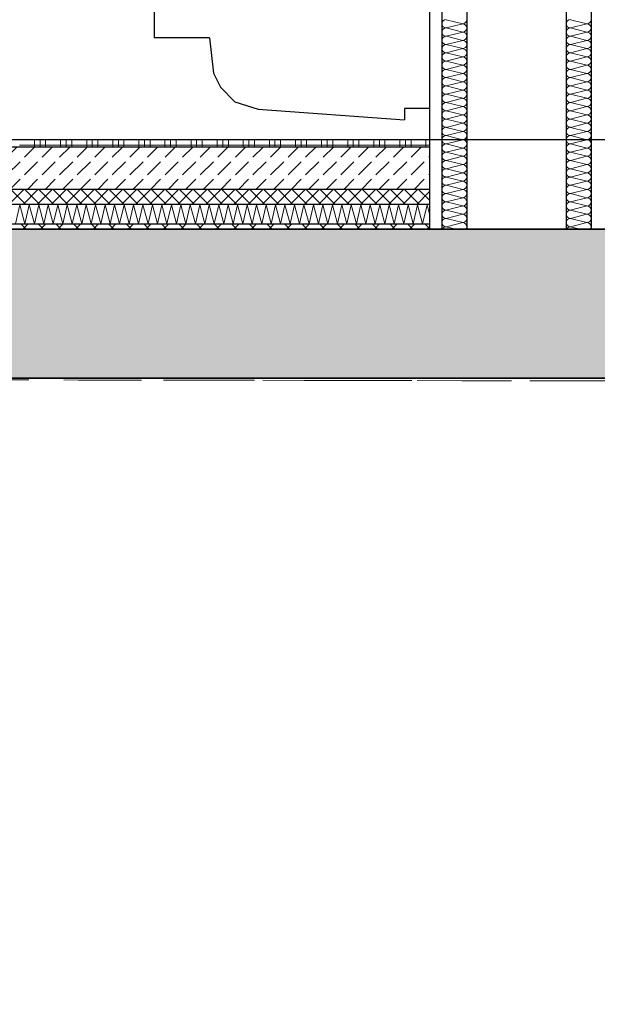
# Model space of a CAD drawing. Header units: metres. Extents: x -27.8 to 39.4, y -22.2 to 2.8.
# Tile 29 of 80: x 8 to 9.1, y -11.9 to -9.9. Entities that reach past the tile are written whole.
import ezdxf

# ---------------------------------------------------------------- set-up
doc = ezdxf.new("R2010")
doc.units = ezdxf.units.M
doc.header["$LTSCALE"] = 0.4
doc.header["$MEASUREMENT"] = 0
doc.linetypes.add('Strichlinie', pattern=[0.2, 0.15, -0.05])
doc.linetypes.add('Strichlinie_ lang', pattern=[0.529167, 0.3175, -0.211667])
doc.layers.get('0').update_dxf_attribs({"color": 8, "lineweight": 9})
doc.layers.get('Defpoints').update_dxf_attribs({"color": 8, "lineweight": 9})
for name, color, linetype in [('Neubau_A-Decken', 8, 'Continuous'), ('Neubau_A-Installationswände', 8, 'Continuous'), ('Neubau_B-Bodenaufbau', 8, 'Continuous'), ('Neubau_C-Sanitär', 8, 'Continuous'), ('Neubau_T-Bemaßung', 8, 'Continuous')]:
    doc.layers.add(name, color=color, linetype=linetype)
doc.layers.add('S-Linien _ Schraffuren.2D', color=8, linetype='Continuous', lineweight=9)
doc.styles.add('ERSTELLTER_STIL_2', font='arial.ttf')
doc.dimstyles.new('ERSTELLTER_STIL__1', dxfattribs={"dimtxt": 0.0875, "dimasz": 0.059375, "dimexe": 0.18, "dimexo": 0.0625, "dimgap": 0, "dimtad": 1, "dimzin": 0, "dimdsep": 46, "dimtxsty": 'ERSTELLTER_STIL_2', "dimblk": 'ARROWHEAD_6', "dimblk1": 'ARROWHEAD_6', "dimblk2": 'ARROWHEAD_6', "dimcen": 0.09, "dimclrd": 7, "dimclre": 7, "dimclrt": 7, "dimazin": 0, "dimtfac": 1, "dimtdec": 4, "dimtmove": 0, "dimatfit": 3, "dimfxl": 1, "dimtolj": 1, "dimtzin": 0, "dimarcsym": 0})

# ---------------------------------------------------------------- blocks, each defined once
blk = doc.blocks.new('*X336', base_point=(4591.5834, -0.0469))
at = {"layer": 'Neubau_A-Installationswände', "color": 8, "linetype": 'Continuous', "lineweight": 9}
for p, q in [((4212.3622, 0.1865), (4212.3288, 0.1948)), ((4212.3622, 0.1865), (4212.3288, 0.1781)), ((4212.3622, 0.1698), (4212.3288, 0.1781)), ((4212.3622, 0.1698), (4212.3288, 0.1615)), ((4212.3622, 0.1531), (4212.3288, 0.1615)), ((4212.3622, 0.1531), (4212.3288, 0.1448)), ((4212.3622, 0.1365), (4212.3288, 0.1448)), ((4212.3622, 0.1365), (4212.3288, 0.1281)), ((4212.3622, 0.1198), (4212.3288, 0.1281)), ((4212.3622, 0.1198), (4212.3288, 0.1115)), ((4212.3622, 0.1031), (4212.3288, 0.1115)), ((4212.3622, 0.1031), (4212.3288, 0.0948)), ((4212.3622, 0.0865), (4212.3288, 0.0948)), ((4212.3622, 0.0865), (4212.3288, 0.0781)), ((4212.3622, 0.0698), (4212.3288, 0.0781)), ((4212.3622, 0.0698), (4212.3288, 0.0615)), ((4212.3622, 0.0531), (4212.3288, 0.0615)), ((4212.3622, 0.0531), (4212.3288, 0.0448)), ((4212.3622, 0.0365), (4212.3288, 0.0448)), ((4212.3622, 0.0365), (4212.3288, 0.0281)), ((4212.3622, 0.0198), (4212.3288, 0.0281)), ((4212.3622, 0.0198), (4212.3288, 0.0115)), ((4212.3622, 0.0031), (4212.3288, 0.0115)), ((4212.3622, 0.0031), (4212.3288, -0.0052)), ((4212.3622, -0.0135), (4212.3288, -0.0052)), ((4212.3622, -0.0135), (4212.3288, -0.0219)), ((4212.3622, -0.0302), (4212.3288, -0.0219)), ((4212.3622, -0.0302), (4212.3288, -0.0385)), ((4212.3622, -0.0469), (4212.3288, -0.0385)), ((4212.3622, -0.0469), (4212.3288, -0.0552)), ((4212.3622, -0.0635), (4212.3288, -0.0552)), ((4212.3622, -0.0635), (4212.3288, -0.0719)), ((4212.3622, -0.0802), (4212.3288, -0.0719)), ((4212.3622, -0.0802), (4212.3288, -0.0885)), ((4212.3622, -0.0969), (4212.3288, -0.0885)), ((4212.3622, -0.0969), (4212.3288, -0.1052)), ((4212.3622, -0.1135), (4212.3288, -0.1052)), ((4212.3622, -0.1135), (4212.3288, -0.1219)), ((4212.3622, -0.1302), (4212.3288, -0.1219)), ((4212.3622, -0.1302), (4212.3288, -0.1385)), ((4212.3622, -0.1469), (4212.3288, -0.1385)), ((4212.3622, -0.1469), (4212.3288, -0.1552)), ((4212.3622, -0.1635), (4212.3288, -0.1552)), ((4212.3622, -0.1635), (4212.3288, -0.1719)), ((4212.3622, -0.1802), (4212.3288, -0.1719)), ((4212.3622, -0.1802), (4212.3288, -0.1885)), ((4212.3622, -0.1969), (4212.3288, -0.1885)), ((4212.3622, -0.1969), (4212.3288, -0.2052)), ((4212.3622, -0.2135), (4212.3288, -0.2052)), ((4212.3622, -0.2135), (4212.3288, -0.2219)), ((4212.3488, -0.2269), (4212.3288, -0.2219))]:
    blk.add_line(p, q, dxfattribs=at)
for centre, start, end in [((4212.3288, 0.1865), 90, 180), ((4212.3288, 0.1865), 180, 270), ((4212.3622, 0.1948), 270, 0), ((4212.3622, 0.1781), 0, 90), ((4212.3288, 0.1698), 90, 180), ((4212.3288, 0.1698), 180, 270), ((4212.3288, 0.1531), 90, 180), ((4212.3622, 0.1781), 270, 0), ((4212.3622, 0.1615), 0, 90), ((4212.3622, 0.1615), 270, 0), ((4212.3288, 0.1531), 180, 270), ((4212.3288, 0.1365), 90, 180), ((4212.3622, 0.1448), 0, 90), ((4212.3622, 0.1448), 270, 0), ((4212.3288, 0.1365), 180, 270), ((4212.3288, 0.1198), 90, 180), ((4212.3288, 0.1198), 180, 270), ((4212.3622, 0.1281), 0, 90), ((4212.3622, 0.1281), 270, 0), ((4212.3622, 0.1115), 0, 90), ((4212.3288, 0.1031), 90, 180), ((4212.3288, 0.1031), 180, 270), ((4212.3622, 0.1115), 270, 0), ((4212.3622, 0.0948), 0, 90), ((4212.3288, 0.0865), 90, 180), ((4212.3288, 0.0865), 180, 270), ((4212.3622, 0.0948), 270, 0), ((4212.3622, 0.0781), 0, 90), ((4212.3288, 0.0698), 90, 180), ((4212.3288, 0.0698), 180, 270), ((4212.3288, 0.0531), 90, 180), ((4212.3622, 0.0781), 270, 0), ((4212.3622, 0.0615), 0, 90), ((4212.3622, 0.0615), 270, 0), ((4212.3288, 0.0531), 180, 270), ((4212.3288, 0.0365), 90, 180), ((4212.3622, 0.0448), 0, 90), ((4212.3622, 0.0448), 270, 0), ((4212.3288, 0.0365), 180, 270), ((4212.3288, 0.0198), 90, 180), ((4212.3622, 0.0281), 0, 90), ((4212.3622, 0.0281), 270, 0), ((4212.3288, 0.0198), 180, 270), ((4212.3288, 0.0031), 90, 180), ((4212.3288, 0.0031), 180, 270), ((4212.3622, 0.0115), 0, 90), ((4212.3622, 0.0115), 270, 0), ((4212.3622, -0.0052), 0, 90), ((4212.3288, -0.0135), 90, 180), ((4212.3288, -0.0135), 180, 270), ((4212.3622, -0.0052), 270, 0), ((4212.3622, -0.0219), 0, 90), ((4212.3288, -0.0302), 90, 180), ((4212.3288, -0.0302), 180, 270), ((4212.3288, -0.0469), 90, 180), ((4212.3622, -0.0219), 270, 0), ((4212.3622, -0.0385), 0, 90), ((4212.3622, -0.0385), 270, 0), ((4212.3288, -0.0469), 180, 270), ((4212.3288, -0.0635), 90, 180), ((4212.3622, -0.0552), 0, 90), ((4212.3622, -0.0552), 270, 0), ((4212.3288, -0.0635), 180, 270), ((4212.3288, -0.0802), 90, 180), ((4212.3622, -0.0719), 0, 90), ((4212.3622, -0.0719), 270, 0), ((4212.3288, -0.0802), 180, 270), ((4212.3288, -0.0969), 90, 180), ((4212.3288, -0.0969), 180, 270), ((4212.3622, -0.0885), 0, 90), ((4212.3622, -0.0885), 270, 0), ((4212.3622, -0.1052), 0, 90), ((4212.3288, -0.1135), 90, 180), ((4212.3288, -0.1135), 180, 270), ((4212.3622, -0.1052), 270, 0), ((4212.3622, -0.1219), 0, 90), ((4212.3288, -0.1302), 90, 180), ((4212.3288, -0.1302), 180, 270), ((4212.3288, -0.1469), 90, 180), ((4212.3622, -0.1219), 270, 0), ((4212.3622, -0.1385), 0, 90), ((4212.3622, -0.1385), 270, 0), ((4212.3288, -0.1469), 180, 270), ((4212.3288, -0.1635), 90, 180), ((4212.3622, -0.1552), 0, 90), ((4212.3622, -0.1552), 270, 0), ((4212.3288, -0.1635), 180, 270), ((4212.3288, -0.1802), 90, 180), ((4212.3622, -0.1719), 0, 90), ((4212.3622, -0.1719), 270, 0), ((4212.3288, -0.1802), 180, 270), ((4212.3288, -0.1969), 90, 180), ((4212.3288, -0.1969), 180, 270), ((4212.3622, -0.1885), 0, 90), ((4212.3622, -0.1885), 270, 0), ((4212.3622, -0.2052), 0, 90), ((4212.3288, -0.2135), 90, 180), ((4212.3288, -0.2135), 180, 270), ((4212.3622, -0.2052), 270, 0), ((4212.3622, -0.2219), 0, 90), ((4212.3288, -0.2302), 90, 156.4218), ((4212.3622, -0.2219), 323.1301, 0)]:
    blk.add_arc(centre, 0.00833, start, end, dxfattribs=at)
blk = doc.blocks.new('*X337', base_point=(4591.5834, -0.0469))
at = {"layer": 'Neubau_A-Installationswände', "color": 8, "linetype": 'Continuous', "lineweight": 9}
for p, q in [((4212.1122, 0.1865), (4212.0788, 0.1948)), ((4212.1122, 0.1865), (4212.0788, 0.1781)), ((4212.1122, 0.1698), (4212.0788, 0.1781)), ((4212.1122, 0.1698), (4212.0788, 0.1615)), ((4212.1122, 0.1531), (4212.0788, 0.1615)), ((4212.1122, 0.1531), (4212.0788, 0.1448)), ((4212.1122, 0.1365), (4212.0788, 0.1448)), ((4212.1122, 0.1365), (4212.0788, 0.1281)), ((4212.1122, 0.1198), (4212.0788, 0.1281)), ((4212.1122, 0.1198), (4212.0788, 0.1115)), ((4212.1122, 0.1031), (4212.0788, 0.1115)), ((4212.1122, 0.1031), (4212.0788, 0.0948)), ((4212.1122, 0.0865), (4212.0788, 0.0948)), ((4212.1122, 0.0865), (4212.0788, 0.0781)), ((4212.1122, 0.0698), (4212.0788, 0.0781)), ((4212.1122, 0.0698), (4212.0788, 0.0615)), ((4212.1122, 0.0531), (4212.0788, 0.0615)), ((4212.1122, 0.0531), (4212.0788, 0.0448)), ((4212.1122, 0.0365), (4212.0788, 0.0448)), ((4212.1122, 0.0365), (4212.0788, 0.0281)), ((4212.1122, 0.0198), (4212.0788, 0.0281)), ((4212.1122, 0.0198), (4212.0788, 0.0115)), ((4212.1122, 0.0031), (4212.0788, 0.0115)), ((4212.1122, 0.0031), (4212.0788, -0.0052)), ((4212.1122, -0.0135), (4212.0788, -0.0052)), ((4212.1122, -0.0135), (4212.0788, -0.0219)), ((4212.1122, -0.0302), (4212.0788, -0.0219)), ((4212.1122, -0.0302), (4212.0788, -0.0385)), ((4212.1122, -0.0469), (4212.0788, -0.0385)), ((4212.1122, -0.0469), (4212.0788, -0.0552)), ((4212.1122, -0.0635), (4212.0788, -0.0552)), ((4212.1122, -0.0635), (4212.0788, -0.0719)), ((4212.1122, -0.0802), (4212.0788, -0.0719)), ((4212.1122, -0.0802), (4212.0788, -0.0885)), ((4212.1122, -0.0969), (4212.0788, -0.0885)), ((4212.1122, -0.0969), (4212.0788, -0.1052)), ((4212.1122, -0.1135), (4212.0788, -0.1052)), ((4212.1122, -0.1135), (4212.0788, -0.1219)), ((4212.1122, -0.1302), (4212.0788, -0.1219)), ((4212.1122, -0.1302), (4212.0788, -0.1385)), ((4212.1122, -0.1469), (4212.0788, -0.1385)), ((4212.1122, -0.1469), (4212.0788, -0.1552)), ((4212.1122, -0.1635), (4212.0788, -0.1552)), ((4212.1122, -0.1635), (4212.0788, -0.1719)), ((4212.1122, -0.1802), (4212.0788, -0.1719)), ((4212.1122, -0.1802), (4212.0788, -0.1885)), ((4212.1122, -0.1969), (4212.0788, -0.1885)), ((4212.1122, -0.1969), (4212.0788, -0.2052)), ((4212.1122, -0.2135), (4212.0788, -0.2052)), ((4212.1122, -0.2135), (4212.0788, -0.2219)), ((4212.0988, -0.2269), (4212.0788, -0.2219))]:
    blk.add_line(p, q, dxfattribs=at)
for centre, start, end in [((4212.0788, 0.1865), 90, 180), ((4212.0788, 0.1865), 180, 270), ((4212.1122, 0.1948), 270, 0), ((4212.1122, 0.1781), 0, 90), ((4212.0788, 0.1698), 90, 180), ((4212.0788, 0.1698), 180, 270), ((4212.0788, 0.1531), 90, 180), ((4212.1122, 0.1781), 270, 0), ((4212.1122, 0.1615), 0, 90), ((4212.1122, 0.1615), 270, 0), ((4212.0788, 0.1531), 180, 270), ((4212.0788, 0.1365), 90, 180), ((4212.1122, 0.1448), 0, 90), ((4212.1122, 0.1448), 270, 0), ((4212.0788, 0.1365), 180, 270), ((4212.0788, 0.1198), 90, 180), ((4212.0788, 0.1198), 180, 270), ((4212.1122, 0.1281), 0, 90), ((4212.1122, 0.1281), 270, 0), ((4212.1122, 0.1115), 0, 90), ((4212.0788, 0.1031), 90, 180), ((4212.0788, 0.1031), 180, 270), ((4212.1122, 0.1115), 270, 0), ((4212.1122, 0.0948), 0, 90), ((4212.0788, 0.0865), 90, 180), ((4212.0788, 0.0865), 180, 270), ((4212.1122, 0.0948), 270, 0), ((4212.1122, 0.0781), 0, 90), ((4212.0788, 0.0698), 90, 180), ((4212.0788, 0.0698), 180, 270), ((4212.0788, 0.0531), 90, 180), ((4212.1122, 0.0781), 270, 0), ((4212.1122, 0.0615), 0, 90), ((4212.1122, 0.0615), 270, 0), ((4212.0788, 0.0531), 180, 270), ((4212.0788, 0.0365), 90, 180), ((4212.1122, 0.0448), 0, 90), ((4212.1122, 0.0448), 270, 0), ((4212.0788, 0.0365), 180, 270), ((4212.0788, 0.0198), 90, 180), ((4212.1122, 0.0281), 0, 90), ((4212.1122, 0.0281), 270, 0), ((4212.0788, 0.0198), 180, 270), ((4212.0788, 0.0031), 90, 180), ((4212.0788, 0.0031), 180, 270), ((4212.1122, 0.0115), 0, 90), ((4212.1122, 0.0115), 270, 0), ((4212.1122, -0.0052), 0, 90), ((4212.0788, -0.0135), 90, 180), ((4212.0788, -0.0135), 180, 270), ((4212.1122, -0.0052), 270, 0), ((4212.1122, -0.0219), 0, 90), ((4212.0788, -0.0302), 90, 180), ((4212.0788, -0.0302), 180, 270), ((4212.0788, -0.0469), 90, 180), ((4212.1122, -0.0219), 270, 0), ((4212.1122, -0.0385), 0, 90), ((4212.1122, -0.0385), 270, 0), ((4212.0788, -0.0469), 180, 270), ((4212.0788, -0.0635), 90, 180), ((4212.1122, -0.0552), 0, 90), ((4212.1122, -0.0552), 270, 0), ((4212.0788, -0.0635), 180, 270), ((4212.0788, -0.0802), 90, 180), ((4212.1122, -0.0719), 0, 90), ((4212.1122, -0.0719), 270, 0), ((4212.0788, -0.0802), 180, 270), ((4212.0788, -0.0969), 90, 180), ((4212.0788, -0.0969), 180, 270), ((4212.1122, -0.0885), 0, 90), ((4212.1122, -0.0885), 270, 0), ((4212.1122, -0.1052), 0, 90), ((4212.0788, -0.1135), 90, 180), ((4212.0788, -0.1135), 180, 270), ((4212.1122, -0.1052), 270, 0), ((4212.1122, -0.1219), 0, 90), ((4212.0788, -0.1302), 90, 180), ((4212.0788, -0.1302), 180, 270), ((4212.0788, -0.1469), 90, 180), ((4212.1122, -0.1219), 270, 0), ((4212.1122, -0.1385), 0, 90), ((4212.1122, -0.1385), 270, 0), ((4212.0788, -0.1469), 180, 270), ((4212.0788, -0.1635), 90, 180), ((4212.1122, -0.1552), 0, 90), ((4212.1122, -0.1552), 270, 0), ((4212.0788, -0.1635), 180, 270), ((4212.0788, -0.1802), 90, 180), ((4212.1122, -0.1719), 0, 90), ((4212.1122, -0.1719), 270, 0), ((4212.0788, -0.1802), 180, 270), ((4212.0788, -0.1969), 90, 180), ((4212.0788, -0.1969), 180, 270), ((4212.1122, -0.1885), 0, 90), ((4212.1122, -0.1885), 270, 0), ((4212.1122, -0.2052), 0, 90), ((4212.0788, -0.2135), 90, 180), ((4212.0788, -0.2135), 180, 270), ((4212.1122, -0.2052), 270, 0), ((4212.1122, -0.2219), 0, 90), ((4212.0788, -0.2302), 90, 156.4218), ((4212.1122, -0.2219), 323.1301, 0)]:
    blk.add_arc(centre, 0.00833, start, end, dxfattribs=at)
blk = doc.blocks.new('ARROWHEAD_6')
at = {"color": 0, "linetype": 'Continuous', "lineweight": 0}
for p, q in [((-0.5, -0.5), (0.5, 0.5)), ((0, 0), (-1, 0))]:
    blk.add_line(p, q, dxfattribs=at)
blk = doc.blocks.new('*D380')
at = {"layer": 'Defpoints', "color": 0, "linetype": 'Continuous', "transparency": 16777216}
for p in [(11.1831, -10.655), (16.03, -10.655), (3.575, -14.405)]:
    blk.add_point(p, dxfattribs=at)
at = {"layer": 'Neubau_T-Bemaßung', "linetype": 'Continuous', "lineweight": -2, "transparency": 16777216}
for p, q in [((15.9675, -10.655), (11.0031, -10.655)), ((11.1831, -10.7144), (11.1831, -12.3528)), ((11.1831, -14.3456), (11.1831, -12.5807)), ((3.6375, -14.405), (11.3631, -14.405))]:
    blk.add_line(p, q, dxfattribs=at)
at = {"layer": 'Neubau_T-Bemaßung', "linetype": 'Continuous', "lineweight": -2, "transparency": 16777216, "xscale": 0.059375, "yscale": 0.059375, "zscale": 0.059375}
for p, rotation in [((11.1831, -10.655), 90), ((11.1831, -14.405), 270)]:
    blk.add_blockref('ARROWHEAD_6', p, dxfattribs=dict(at, rotation=rotation))
at = {"layer": 'Neubau_T-Bemaßung', "linetype": 'Continuous', "transparency": 16777216, "insert": (11.1831, -12.4668), "char_height": 0.0875, "attachment_point": 5, "rotation": 90, "style": 'ERSTELLTER_STIL_2'}
blk.add_mtext('\\A1;3.75', dxfattribs=at)
blk = doc.blocks.new('*D381')
at = {"layer": 'Defpoints', "color": 0, "linetype": 'Continuous', "transparency": 16777216}
for p in [(-0.3, -10.355), (11.1831, -10.355), (16.03, -10.655)]:
    blk.add_point(p, dxfattribs=at)
at = {"layer": 'Neubau_T-Bemaßung', "linetype": 'Continuous', "lineweight": -2, "transparency": 16777216}
for p, q in [((11.1831, -10.2956), (11.1831, -10.2363)), ((-0.2375, -10.355), (11.3631, -10.355)), ((11.1831, -10.355), (11.1831, -10.3917)), ((11.1831, -10.655), (11.1831, -10.6186)), ((15.9675, -10.655), (11.0031, -10.655)), ((11.1831, -10.7144), (11.1831, -10.7737))]:
    blk.add_line(p, q, dxfattribs=at)
at = {"layer": 'Neubau_T-Bemaßung', "linetype": 'Continuous', "lineweight": -2, "transparency": 16777216, "xscale": 0.059375, "yscale": 0.059375, "zscale": 0.059375}
for p, rotation in [((11.1831, -10.355), 270), ((11.1831, -10.655), 90)]:
    blk.add_blockref('ARROWHEAD_6', p, dxfattribs=dict(at, rotation=rotation))
at = {"layer": 'Neubau_T-Bemaßung', "linetype": 'Continuous', "transparency": 16777216, "insert": (11.1831, -10.5051), "char_height": 0.0875, "attachment_point": 5, "rotation": 90, "style": 'ERSTELLTER_STIL_2'}
blk.add_mtext('\\A1;0.30', dxfattribs=at)
blk = doc.blocks.new('*D382')
at = {"layer": 'Defpoints', "color": 0, "linetype": 'Continuous', "transparency": 16777216}
for p in [(-0.3, -10.355), (-0.3, -10.355), (11.0696, -10.355)]:
    blk.add_point(p, dxfattribs=at)
at = {"layer": 'Neubau_T-Bemaßung', "linetype": 'Continuous', "lineweight": -2, "transparency": 16777216}
for p, q in [((11.0696, -10.2956), (11.0696, -10.2363)), ((-0.2375, -10.355), (11.2496, -10.355)), ((-0.2375, -10.355), (11.2496, -10.355)), ((11.0696, -10.4144), (11.0696, -10.4738))]:
    blk.add_line(p, q, dxfattribs=at)
at = {"layer": 'Neubau_T-Bemaßung', "linetype": 'Continuous', "lineweight": -2, "transparency": 16777216, "xscale": 0.059375, "yscale": 0.059375, "zscale": 0.059375}
for rotation in [270, 90]:
    blk.add_blockref('ARROWHEAD_6', (11.0696, -10.355), dxfattribs=dict(at, rotation=rotation))
at = {"layer": 'Neubau_T-Bemaßung', "linetype": 'Continuous', "transparency": 16777216, "insert": (11.1831, -10.2363), "char_height": 0.0875, "attachment_point": 5, "rotation": 90, "style": 'ERSTELLTER_STIL_2'}
blk.add_mtext('\\A1;0.00', dxfattribs=at)
blk = doc.blocks.new('*D383')
at = {"layer": 'Defpoints', "color": 0, "linetype": 'Continuous', "transparency": 16777216}
for p in [(11.0694, -10.175), (33.092, -10.175), (-0.3, -10.355)]:
    blk.add_point(p, dxfattribs=at)
at = {"layer": 'Neubau_T-Bemaßung', "linetype": 'Continuous', "lineweight": -2, "transparency": 16777216}
for p, q in [((11.0694, -10.175), (11.0694, -10.0772)), ((33.0295, -10.175), (10.8894, -10.175)), ((11.0694, -10.2956), (11.0694, -10.2344)), ((-0.2375, -10.355), (11.2494, -10.355))]:
    blk.add_line(p, q, dxfattribs=at)
at = {"layer": 'Neubau_T-Bemaßung', "linetype": 'Continuous', "lineweight": -2, "transparency": 16777216, "xscale": 0.059375, "yscale": 0.059375, "zscale": 0.059375}
for p, rotation in [((11.0694, -10.175), 90), ((11.0694, -10.355), 270)]:
    blk.add_blockref('ARROWHEAD_6', p, dxfattribs=dict(at, rotation=rotation))
at = {"layer": 'Neubau_T-Bemaßung', "linetype": 'Continuous', "transparency": 16777216, "insert": (11.1831, -10.0772), "char_height": 0.0875, "attachment_point": 5, "rotation": 90, "style": 'ERSTELLTER_STIL_2'}
blk.add_mtext('\\A1;0.18', dxfattribs=at)
blk = doc.blocks.new('*D395')
at = {"layer": 'Defpoints', "color": 0, "linetype": 'Continuous', "transparency": 16777216}
for p in [(3.575, -10.655), (11.5331, -10.655), (16.28, -14.555)]:
    blk.add_point(p, dxfattribs=at)
at = {"layer": 'Neubau_T-Bemaßung', "linetype": 'Continuous', "lineweight": -2, "transparency": 16777216}
for p, q in [((3.6375, -10.655), (11.7131, -10.655)), ((11.5331, -10.7144), (11.5331, -12.495)), ((11.5331, -14.4956), (11.5331, -12.722)), ((16.2175, -14.555), (11.3531, -14.555))]:
    blk.add_line(p, q, dxfattribs=at)
at = {"layer": 'Neubau_T-Bemaßung', "linetype": 'Continuous', "lineweight": -2, "transparency": 16777216, "xscale": 0.059375, "yscale": 0.059375, "zscale": 0.059375}
for p, rotation in [((11.5331, -10.655), 90), ((11.5331, -14.555), 270)]:
    blk.add_blockref('ARROWHEAD_6', p, dxfattribs=dict(at, rotation=rotation))
at = {"layer": 'Neubau_T-Bemaßung', "linetype": 'Continuous', "transparency": 16777216, "insert": (11.5331, -12.6085), "char_height": 0.0875, "attachment_point": 5, "rotation": 90, "style": 'ERSTELLTER_STIL_2'}
blk.add_mtext('\\A1;3.90', dxfattribs=at)
blk = doc.blocks.new('*D396')
at = {"layer": 'Defpoints', "color": 0, "linetype": 'Continuous', "transparency": 16777216}
for p in [(-0.3, -10.355), (11.5331, -10.355), (3.575, -10.655)]:
    blk.add_point(p, dxfattribs=at)
at = {"layer": 'Neubau_T-Bemaßung', "linetype": 'Continuous', "lineweight": -2, "transparency": 16777216}
for p, q in [((11.5331, -10.2956), (11.5331, -10.2363)), ((-0.2375, -10.355), (11.7131, -10.355)), ((11.5331, -10.355), (11.5331, -10.3917)), ((11.5331, -10.655), (11.5331, -10.6186)), ((3.6375, -10.655), (11.7131, -10.655)), ((11.5331, -10.7144), (11.5331, -10.7737))]:
    blk.add_line(p, q, dxfattribs=at)
at = {"layer": 'Neubau_T-Bemaßung', "linetype": 'Continuous', "lineweight": -2, "transparency": 16777216, "xscale": 0.059375, "yscale": 0.059375, "zscale": 0.059375}
for p, rotation in [((11.5331, -10.355), 270), ((11.5331, -10.655), 90)]:
    blk.add_blockref('ARROWHEAD_6', p, dxfattribs=dict(at, rotation=rotation))
at = {"layer": 'Neubau_T-Bemaßung', "linetype": 'Continuous', "transparency": 16777216, "insert": (11.5331, -10.5051), "char_height": 0.0875, "attachment_point": 5, "rotation": 90, "style": 'ERSTELLTER_STIL_2'}
blk.add_mtext('\\A1;0.30', dxfattribs=at)
blk = doc.blocks.new('*D397')
at = {"layer": 'Defpoints', "color": 0, "linetype": 'Continuous', "transparency": 16777216}
for p in [(-0.3, -10.355), (-0.3, -10.355), (11.4196, -10.355)]:
    blk.add_point(p, dxfattribs=at)
at = {"layer": 'Neubau_T-Bemaßung', "linetype": 'Continuous', "lineweight": -2, "transparency": 16777216}
for p, q in [((11.4196, -10.2956), (11.4196, -10.2363)), ((-0.2375, -10.355), (11.5996, -10.355)), ((-0.2375, -10.355), (11.5996, -10.355)), ((11.4196, -10.4144), (11.4196, -10.4738))]:
    blk.add_line(p, q, dxfattribs=at)
at = {"layer": 'Neubau_T-Bemaßung', "linetype": 'Continuous', "lineweight": -2, "transparency": 16777216, "xscale": 0.059375, "yscale": 0.059375, "zscale": 0.059375}
for rotation in [270, 90]:
    blk.add_blockref('ARROWHEAD_6', (11.4196, -10.355), dxfattribs=dict(at, rotation=rotation))
at = {"layer": 'Neubau_T-Bemaßung', "linetype": 'Continuous', "transparency": 16777216, "insert": (11.5331, -10.2363), "char_height": 0.0875, "attachment_point": 5, "rotation": 90, "style": 'ERSTELLTER_STIL_2'}
blk.add_mtext('\\A1;0.00', dxfattribs=at)
blk = doc.blocks.new('*D398')
at = {"layer": 'Defpoints', "color": 0, "linetype": 'Continuous', "transparency": 16777216}
for p in [(11.5331, -6.495), (23.73, -6.495), (-0.3, -10.355)]:
    blk.add_point(p, dxfattribs=at)
at = {"layer": 'Neubau_T-Bemaßung', "linetype": 'Continuous', "lineweight": -2, "transparency": 16777216}
for p, q in [((23.6675, -6.495), (11.3531, -6.495)), ((11.5331, -6.5544), (11.5331, -8.3149)), ((11.5331, -10.2956), (11.5331, -8.5421)), ((-0.2375, -10.355), (11.7131, -10.355))]:
    blk.add_line(p, q, dxfattribs=at)
at = {"layer": 'Neubau_T-Bemaßung', "linetype": 'Continuous', "lineweight": -2, "transparency": 16777216, "xscale": 0.059375, "yscale": 0.059375, "zscale": 0.059375}
for p, rotation in [((11.5331, -6.495), 90), ((11.5331, -10.355), 270)]:
    blk.add_blockref('ARROWHEAD_6', p, dxfattribs=dict(at, rotation=rotation))
at = {"layer": 'Neubau_T-Bemaßung', "linetype": 'Continuous', "transparency": 16777216, "insert": (11.5331, -8.4285), "char_height": 0.0875, "attachment_point": 5, "rotation": 90, "style": 'ERSTELLTER_STIL_2'}
blk.add_mtext('\\A1;3.86', dxfattribs=at)
blk = doc.blocks.new('*D405')
at = {"layer": 'Defpoints', "color": 0, "linetype": 'Continuous', "transparency": 16777216}
for p in [(1.4797, -10.175), (33.092, -10.175), (-0.3, -10.355)]:
    blk.add_point(p, dxfattribs=at)
at = {"layer": 'Neubau_T-Bemaßung', "linetype": 'Continuous', "lineweight": -2, "transparency": 16777216}
for p, q in [((1.4797, -10.175), (1.4797, -10.0772)), ((33.0295, -10.175), (1.2997, -10.175)), ((1.4797, -10.2956), (1.4797, -10.2344)), ((-0.2375, -10.355), (1.6597, -10.355))]:
    blk.add_line(p, q, dxfattribs=at)
at = {"layer": 'Neubau_T-Bemaßung', "linetype": 'Continuous', "lineweight": -2, "transparency": 16777216, "xscale": 0.059375, "yscale": 0.059375, "zscale": 0.059375}
for p, rotation in [((1.4797, -10.175), 90), ((1.4797, -10.355), 270)]:
    blk.add_blockref('ARROWHEAD_6', p, dxfattribs=dict(at, rotation=rotation))
at = {"layer": 'Neubau_T-Bemaßung', "linetype": 'Continuous', "transparency": 16777216, "insert": (1.5934, -10.0772), "char_height": 0.0875, "attachment_point": 5, "rotation": 90, "style": 'ERSTELLTER_STIL_2'}
blk.add_mtext('\\A1;0.18', dxfattribs=at)
blk = doc.blocks.new('*D406')
at = {"layer": 'Defpoints', "color": 0, "linetype": 'Continuous', "transparency": 16777216}
for p in [(1.5934, -6.825), (7.9525, -6.825), (33.092, -10.175)]:
    blk.add_point(p, dxfattribs=at)
at = {"layer": 'Neubau_T-Bemaßung', "linetype": 'Continuous', "lineweight": -2, "transparency": 16777216}
for p, q in [((7.89, -6.825), (1.4134, -6.825)), ((1.5934, -6.8844), (1.5934, -8.3896)), ((1.5934, -10.1156), (1.5934, -8.6174)), ((33.0295, -10.175), (1.4134, -10.175))]:
    blk.add_line(p, q, dxfattribs=at)
at = {"layer": 'Neubau_T-Bemaßung', "linetype": 'Continuous', "lineweight": -2, "transparency": 16777216, "xscale": 0.059375, "yscale": 0.059375, "zscale": 0.059375}
for p, rotation in [((1.5934, -6.825), 90), ((1.5934, -10.175), 270)]:
    blk.add_blockref('ARROWHEAD_6', p, dxfattribs=dict(at, rotation=rotation))
at = {"layer": 'Neubau_T-Bemaßung', "linetype": 'Continuous', "transparency": 16777216, "insert": (1.5934, -8.5035), "char_height": 0.0875, "attachment_point": 5, "rotation": 90, "style": 'ERSTELLTER_STIL_2'}
blk.add_mtext('\\A1;3.35', dxfattribs=at)
blk = doc.blocks.new('*D418')
at = {"layer": 'Defpoints', "color": 0, "linetype": 'Continuous', "transparency": 16777216}
for p in [(1.9434, -6.495), (23.73, -6.495), (-0.3, -10.355)]:
    blk.add_point(p, dxfattribs=at)
at = {"layer": 'Neubau_T-Bemaßung', "linetype": 'Continuous', "lineweight": -2, "transparency": 16777216}
for p, q in [((23.6675, -6.495), (1.7634, -6.495)), ((1.9434, -6.5544), (1.9434, -8.3149)), ((1.9434, -10.2956), (1.9434, -8.5421)), ((-0.2375, -10.355), (2.1234, -10.355))]:
    blk.add_line(p, q, dxfattribs=at)
at = {"layer": 'Neubau_T-Bemaßung', "linetype": 'Continuous', "lineweight": -2, "transparency": 16777216, "xscale": 0.059375, "yscale": 0.059375, "zscale": 0.059375}
for p, rotation in [((1.9434, -6.495), 90), ((1.9434, -10.355), 270)]:
    blk.add_blockref('ARROWHEAD_6', p, dxfattribs=dict(at, rotation=rotation))
at = {"layer": 'Neubau_T-Bemaßung', "linetype": 'Continuous', "transparency": 16777216, "insert": (1.9434, -8.4285), "char_height": 0.0875, "attachment_point": 5, "rotation": 90, "style": 'ERSTELLTER_STIL_2'}
blk.add_mtext('\\A1;3.86', dxfattribs=at)

msp = doc.modelspace()

# ---------------------------------------------------------------- hatches: boundary and pattern name
at = {"layer": 'Neubau_A-Decken', "linetype": 'Continuous'}
h = msp.add_hatch(dxfattribs=at)
h.set_pattern_fill('BETON__STAHLBETON_0001', color=256, style=0, pattern_type=2)
h.set_pattern_definition([(45, (388.31789, -10.175), (-0.084852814, 0.084852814), []), (45, (388.27546, -10.13257), (-0.084852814, 0.084852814), [0.09, -0.03])])
h.paths.add_polyline_path([(3.275, -10.355), (3.275, -10.655), (16.28, -10.655), (16.28, -10.355)])
at = {"layer": 'Neubau_B-Bodenaufbau', "linetype": 'Continuous'}
h = msp.add_hatch(dxfattribs=at)
h.set_pattern_fill('BETON__UNBEWEHRT_0001', color=256, style=0, pattern_type=2)
h.set_pattern_definition([(45, (388.31789, -10.175), (-0.035355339, 0.035355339), [0.0375, -0.0125]), (45, (388.31789, -10.139645), (-0.035355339, 0.035355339), [0.0375, -0.0125])])
h.paths.add_polyline_path([(6.725, -10.19), (6.725, -10.275), (8.78, -10.275), (8.78, -10.19)])
h = msp.add_hatch(dxfattribs=at)
h.set_pattern_fill('DÄMMUNG__HART_2_0001', color=256, style=0, pattern_type=2)
h.set_pattern_definition([(45, (388.31789, -10.175), (-0.0141421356, 0.0141421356), []), (135, (388.31789, -10.175), (0.0141421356, 0.0141421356), [])])
h.paths.add_polyline_path([(6.725, -10.275), (6.725, -10.305), (8.78, -10.305), (8.78, -10.275)])
h = msp.add_hatch(dxfattribs=at)
h.set_pattern_fill('GUßASPHALT_0001', color=256, style=0, pattern_type=2)
h.set_pattern_definition([(45, (388.31789, -10.175), (-0.0176776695, 0.0176776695), []), (135, (388.31789, -10.175), (0.0176776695, 0.0176776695), [])])
h.paths.add_polyline_path([(6.725, -10.355), (8.78, -10.355), (8.78, -10.345), (6.725, -10.345)])

# ---------------------------------------------------------------- linework, layer by layer
at = {"layer": 'Neubau_A-Decken', "linetype": 'Continuous'}
msp.add_line((16.03, -10.655), (3.575, -10.655), dxfattribs=at)
at = {"layer": 'Neubau_A-Decken', "linetype": 'Continuous', "flags": 128}
msp.add_lwpolyline([(12.28, -10.355), (12.2675, -10.355), (12.255, -10.355), (12.155, -10.355), (12.1425, -10.355), (12.13, -10.355), (9.13, -10.355), (9.1175, -10.355), (9.105, -10.355), (9.055, -10.355), (8.855, -10.355), (8.805, -10.355), (8.7925, -10.355), (8.78, -10.355), (6.725, -10.355), (3.275, -10.355)], dxfattribs=at)
at = {"layer": 'Neubau_A-Installationswände', "linetype": 'Continuous'}
for p, q in [((8.805, -6.495), (8.805, -10.355)), ((8.855, -6.495), (8.855, -10.355)), ((9.055, -6.495), (9.055, -10.355)), ((9.105, -6.495), (9.105, -10.355)), ((8.78, -10.1124), (8.78, -10.175))]:
    msp.add_line(p, q, dxfattribs=at)
at = {"layer": 'Neubau_A-Installationswände', "linetype": 'Continuous', "flags": 128}
msp.add_lwpolyline([(8.78, -9.775), (8.78, -9.79), (8.78, -10.1124)], dxfattribs=at)
at = {"layer": 'Neubau_B-Bodenaufbau', "linetype": 'Continuous', "lineweight": 9}
for p, q in [((7.9854, -10.175), (7.9854, -10.19)), ((7.9966, -10.175), (7.9966, -10.19)), ((8.0079, -10.175), (8.0079, -10.19)), ((8.0379, -10.175), (8.0379, -10.19)), ((8.0491, -10.175), (8.0491, -10.19)), ((8.0604, -10.175), (8.0604, -10.19)), ((8.0904, -10.175), (8.0904, -10.19)), ((8.1016, -10.175), (8.1016, -10.19)), ((8.1129, -10.175), (8.1129, -10.19)), ((8.1429, -10.175), (8.1429, -10.19)), ((8.1541, -10.175), (8.1541, -10.19)), ((8.1654, -10.175), (8.1654, -10.19)), ((8.1954, -10.175), (8.1954, -10.19)), ((8.2066, -10.175), (8.2066, -10.19)), ((8.2179, -10.175), (8.2179, -10.19)), ((8.2479, -10.175), (8.2479, -10.19)), ((8.2591, -10.175), (8.2591, -10.19)), ((8.2704, -10.175), (8.2704, -10.19)), ((8.3004, -10.175), (8.3004, -10.19)), ((8.3116, -10.175), (8.3116, -10.19)), ((8.3229, -10.175), (8.3229, -10.19)), ((8.3529, -10.175), (8.3529, -10.19)), ((8.3641, -10.175), (8.3641, -10.19)), ((8.3754, -10.175), (8.3754, -10.19)), ((8.4054, -10.175), (8.4054, -10.19)), ((8.4166, -10.175), (8.4166, -10.19)), ((8.4279, -10.175), (8.4279, -10.19)), ((8.4579, -10.175), (8.4579, -10.19)), ((8.4691, -10.175), (8.4691, -10.19)), ((8.4804, -10.175), (8.4804, -10.19)), ((8.5104, -10.175), (8.5104, -10.19)), ((8.5216, -10.175), (8.5216, -10.19)), ((8.5329, -10.175), (8.5329, -10.19)), ((8.5629, -10.175), (8.5629, -10.19)), ((8.5741, -10.175), (8.5741, -10.19)), ((8.5854, -10.175), (8.5854, -10.19)), ((8.6154, -10.175), (8.6154, -10.19)), ((8.6266, -10.175), (8.6266, -10.19)), ((8.6379, -10.175), (8.6379, -10.19)), ((8.6679, -10.175), (8.6679, -10.19)), ((8.6791, -10.175), (8.6791, -10.19)), ((8.6904, -10.175), (8.6904, -10.19)), ((8.7204, -10.175), (8.7204, -10.19)), ((8.7316, -10.175), (8.7316, -10.19)), ((8.7429, -10.175), (8.7429, -10.19)), ((8.7729, -10.175), (8.7729, -10.19)), ((7.9554, -10.1862), (8.0079, -10.1862)), ((8.0079, -10.1862), (8.0604, -10.1862)), ((8.0604, -10.1862), (8.1129, -10.1862)), ((8.1129, -10.1862), (8.1654, -10.1862)), ((8.1654, -10.1862), (8.2179, -10.1862)), ((8.2179, -10.1862), (8.2704, -10.1862)), ((8.2704, -10.1862), (8.3229, -10.1862)), ((8.3229, -10.1862), (8.3754, -10.1862)), ((8.3754, -10.1862), (8.4279, -10.1862)), ((8.4279, -10.1862), (8.4804, -10.1862)), ((8.4804, -10.1862), (8.5329, -10.1862)), ((8.5329, -10.1862), (8.5854, -10.1862)), ((8.5854, -10.1862), (8.6379, -10.1862)), ((8.6379, -10.1862), (8.6904, -10.1862)), ((8.6904, -10.1862), (8.7429, -10.1862)), ((8.7429, -10.1862), (8.78, -10.1862)), ((7.9471, -10.344), (7.956, -10.306)), ((7.956, -10.306), (7.9662, -10.344)), ((7.9662, -10.344), (7.975, -10.306)), ((7.975, -10.306), (7.9852, -10.344)), ((7.9852, -10.344), (7.9941, -10.306)), ((7.9941, -10.306), (8.0043, -10.344)), ((8.0043, -10.344), (8.0131, -10.306)), ((8.0131, -10.306), (8.0233, -10.344)), ((8.0233, -10.344), (8.0322, -10.306)), ((8.0322, -10.306), (8.0424, -10.344)), ((8.0424, -10.344), (8.0512, -10.306)), ((8.0512, -10.306), (8.0614, -10.344)), ((8.0614, -10.344), (8.0703, -10.306)), ((8.0703, -10.306), (8.0805, -10.344)), ((8.0805, -10.344), (8.0893, -10.306)), ((8.0893, -10.306), (8.0995, -10.344)), ((8.0995, -10.344), (8.1084, -10.306)), ((8.1084, -10.306), (8.1186, -10.344)), ((8.1186, -10.344), (8.1274, -10.306)), ((8.1274, -10.306), (8.1376, -10.344)), ((8.1376, -10.344), (8.1465, -10.306)), ((8.1465, -10.306), (8.1567, -10.344)), ((8.1567, -10.344), (8.1655, -10.306)), ((8.1655, -10.306), (8.1757, -10.344)), ((8.1757, -10.344), (8.1846, -10.306)), ((8.1846, -10.306), (8.1948, -10.344)), ((8.1948, -10.344), (8.2036, -10.306)), ((8.2036, -10.306), (8.2138, -10.344)), ((8.2138, -10.344), (8.2227, -10.306)), ((8.2227, -10.306), (8.2329, -10.344)), ((8.2329, -10.344), (8.2417, -10.306)), ((8.2417, -10.306), (8.2519, -10.344)), ((8.2519, -10.344), (8.2607, -10.306)), ((8.2607, -10.306), (8.2709, -10.344)), ((8.2709, -10.344), (8.2798, -10.306)), ((8.2798, -10.306), (8.29, -10.344)), ((8.29, -10.344), (8.2988, -10.306)), ((8.2988, -10.306), (8.309, -10.344)), ((8.309, -10.344), (8.3179, -10.306)), ((8.3179, -10.306), (8.3281, -10.344)), ((8.3281, -10.344), (8.3369, -10.306)), ((8.3369, -10.306), (8.3471, -10.344)), ((8.3471, -10.344), (8.356, -10.306)), ((8.356, -10.306), (8.3662, -10.344)), ((8.3662, -10.344), (8.375, -10.306)), ((8.375, -10.306), (8.3852, -10.344)), ((8.3852, -10.344), (8.3941, -10.306)), ((8.3941, -10.306), (8.4043, -10.344)), ((8.4043, -10.344), (8.4131, -10.306)), ((8.4131, -10.306), (8.4233, -10.344)), ((8.4233, -10.344), (8.4322, -10.306)), ((8.4322, -10.306), (8.4424, -10.344)), ((8.4424, -10.344), (8.4512, -10.306)), ((8.4512, -10.306), (8.4614, -10.344)), ((8.4614, -10.344), (8.4703, -10.306)), ((8.4703, -10.306), (8.4805, -10.344)), ((8.4805, -10.344), (8.4893, -10.306)), ((8.4893, -10.306), (8.4995, -10.344)), ((8.4995, -10.344), (8.5084, -10.306)), ((8.5084, -10.306), (8.5186, -10.344)), ((8.5186, -10.344), (8.5274, -10.306)), ((8.5274, -10.306), (8.5376, -10.344)), ((8.5376, -10.344), (8.5465, -10.306)), ((8.5465, -10.306), (8.5567, -10.344)), ((8.5567, -10.344), (8.5655, -10.306)), ((8.5655, -10.306), (8.5757, -10.344)), ((8.5757, -10.344), (8.5846, -10.306)), ((8.5846, -10.306), (8.5948, -10.344)), ((8.5948, -10.344), (8.6036, -10.306)), ((8.6036, -10.306), (8.6138, -10.344)), ((8.6138, -10.344), (8.6227, -10.306)), ((8.6227, -10.306), (8.6329, -10.344)), ((8.6329, -10.344), (8.6417, -10.306)), ((8.6417, -10.306), (8.6519, -10.344)), ((8.6519, -10.344), (8.6607, -10.306)), ((8.6607, -10.306), (8.6709, -10.344)), ((8.6709, -10.344), (8.6798, -10.306)), ((8.6798, -10.306), (8.69, -10.344)), ((8.69, -10.344), (8.6988, -10.306)), ((8.6988, -10.306), (8.709, -10.344)), ((8.709, -10.344), (8.7179, -10.306)), ((8.7179, -10.306), (8.7281, -10.344)), ((8.7281, -10.344), (8.7369, -10.306)), ((8.7369, -10.306), (8.7471, -10.344)), ((8.7471, -10.344), (8.756, -10.306)), ((8.756, -10.306), (8.7662, -10.344)), ((8.7662, -10.344), (8.775, -10.306)), ((8.775, -10.306), (8.78, -10.3245))]:
    msp.add_line(p, q, dxfattribs=at)
at = {"layer": 'Neubau_B-Bodenaufbau', "linetype": 'Continuous'}
for p, q in [((8.78, -10.19), (6.725, -10.19)), ((8.78, -10.275), (6.725, -10.275)), ((8.78, -10.305), (6.725, -10.305)), ((8.78, -10.345), (6.725, -10.345))]:
    msp.add_line(p, q, dxfattribs=at)
at = {"layer": 'Neubau_B-Bodenaufbau', "linetype": 'Continuous', "flags": 128}
for points in [[(8.78, -10.175), (6.86, -10.175), (6.8599, -10.175), (6.725, -10.175)], [(8.78, -10.175), (8.78, -10.19), (8.78, -10.275), (8.78, -10.305), (8.78, -10.345), (8.78, -10.355)]]:
    msp.add_lwpolyline(points, dxfattribs=at)
at = {"layer": 'Neubau_C-Sanitär', "linetype": 'Continuous'}
for p, q in [((8.2263, -9.79), (8.2263, -9.97)), ((8.3372, -9.97), (8.2263, -9.97)), ((8.73, -10.1124), (8.73, -10.135)), ((8.78, -10.1124), (8.73, -10.1124))]:
    msp.add_line(p, q, dxfattribs=at)
at = {"layer": 'Neubau_C-Sanitär', "linetype": 'Continuous', "flags": 128}
for points in [[(8.3372, -9.97), (8.3455, -10.0412), (8.3598, -10.0689), (8.3881, -10.0984)], [(8.3881, -10.0984), (8.4355, -10.1131), (8.73, -10.135)]]:
    msp.add_lwpolyline(points, dxfattribs=at)
at = {"layer": 'S-Linien _ Schraffuren.2D', "linetype": 'Strichlinie', "flags": 128}
msp.add_lwpolyline([(13.8454, -10.6687), (15.6563, -10.6758), (17.0612, -10.6704), (19.0543, -10.6547), (19.3911, -10.6615), (20.6649, -10.649), (21.2048, -10.5292), (21.2503, -10.5021), (21.2786, -10.5137), (21.3187, -10.5222), (21.4464, -10.5741), (25.3122, -10.4635), (25.3122, -15.655), (21.47, -15.655), (20.42, -16.705), (17.04, -16.705), (15.99, -15.655), (2.115, -15.655), (-2.9008, -10.6392)], close=True, dxfattribs=at)
at = {"layer": 'S-Linien _ Schraffuren.2D', "linetype": 'Strichlinie_ lang', "flags": 128}
msp.add_lwpolyline([(-6, -10.6338), (13.8454, -10.6687), (15.6563, -10.6758), (15.6601, -10.6757), (17.0612, -10.6704), (19.0543, -10.6547), (19.3911, -10.6615), (20.6649, -10.649), (21.2048, -10.5292), (21.2503, -10.5021)], dxfattribs=at)

# ---------------------------------------------------------------- block references
at = {"layer": 'Neubau_A-Installationswände'}
for name in ['*X337', '*X336']:
    msp.add_blockref(name, (388.3179, -10.175), dxfattribs=at)

# ---------------------------------------------------------------- dimensions: what is measured, and where the dimension line sits
at = {"layer": 'Neubau_T-Bemaßung', "linetype": 'Continuous'}
for base, p1, p2, picture, middle in [((11.5331, -6.495), (-0.3, -10.355), (23.73, -6.495), '*D398', (11.5331, -8.4285)), ((1.9434, -6.495), (-0.3, -10.355), (23.73, -6.495), '*D418', (1.9434, -8.4285)), ((1.5934, -6.825), (33.092, -10.175), (7.9525, -6.825), '*D406', (1.5934, -8.5035)), ((11.0694, -10.175), (-0.3, -10.355), (33.092, -10.175), '*D383', (11.1831, -10.0772)), ((1.4797, -10.175), (-0.3, -10.355), (33.092, -10.175), '*D405', (1.5934, -10.0772)), ((11.0696435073, -10.355), (-0.3, -10.355), (-0.3, -10.355), '*D382', (11.1831368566, -10.23625)), ((11.4196435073, -10.355), (-0.3, -10.355), (-0.3, -10.355), '*D397', (11.5331368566, -10.23625)), ((11.1831, -10.355), (16.03, -10.655), (-0.3, -10.355), '*D381', (11.1831, -10.5051)), ((11.5331, -10.355), (3.575, -10.655), (-0.3, -10.355), '*D396', (11.5331, -10.5051)), ((11.1831, -10.655), (3.575, -14.405), (16.03, -10.655), '*D380', (11.1831, -12.4668)), ((11.5331, -10.655), (16.28, -14.555), (3.575, -10.655), '*D395', (11.5331, -12.6085))]:
    dim = msp.add_linear_dim(base=base, p1=p1, p2=p2, angle=90, dimstyle='ERSTELLTER_STIL__1', override={"dimclrd": 256, "dimclre": 256, "dimclrt": 256}, dxfattribs=at)
    dim.commit()
    dim.dimension.update_dxf_attribs({"geometry": picture, "text_midpoint": middle, "dimtype": 160, "text_rotation": 90})

doc.saveas('drawing.dxf')
